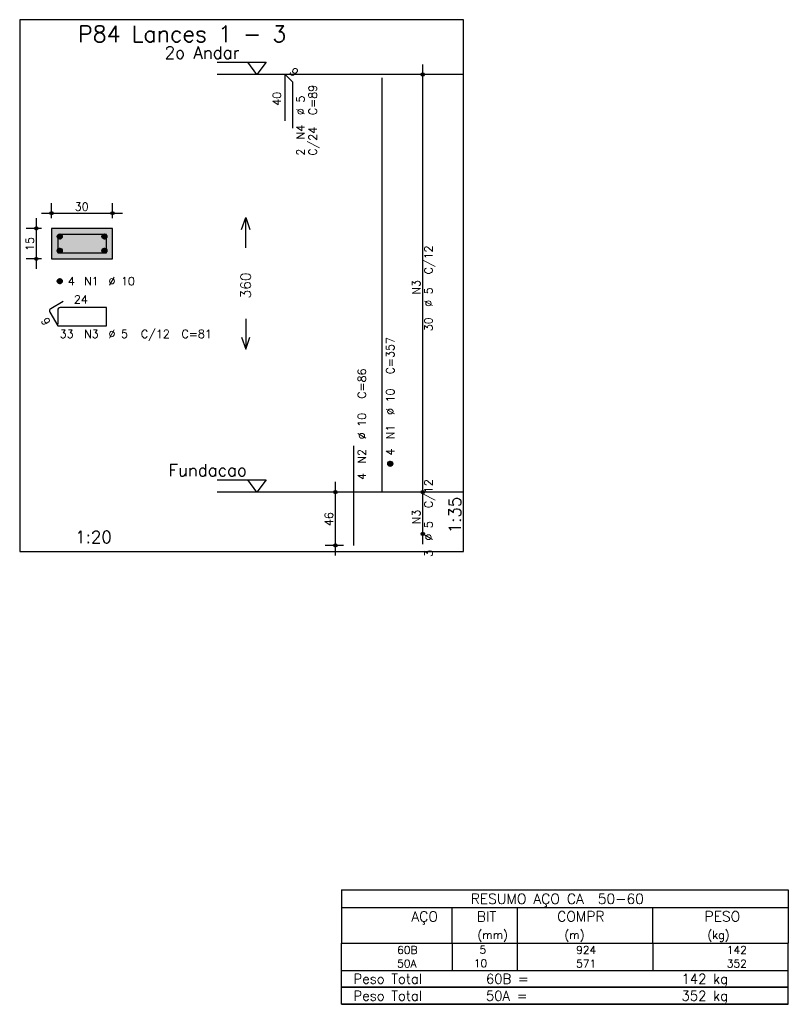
# Model space of a CAD drawing. Extents: x 0 to 119, y 0 to 84.
# Tile 8 of 13: x 86 to 105, y 18 to 42. Entities that reach past the tile are written whole.
import ezdxf

# ---------------------------------------------------------------- set-up
doc = ezdxf.new("R2010")
doc.units = 0
doc.header["$MEASUREMENT"] = 0
doc.linetypes.add('ESTILO_TQS_0002', pattern=[0.4, 0.1, -0.3])
for name, color, linetype in [('1', 1, 'CONTINUOUS'), ('2', 2, 'CONTINUOUS'), ('3', 3, 'CONTINUOUS'), ('4', 4, 'CONTINUOUS'), ('6', 6, 'CONTINUOUS'), ('7', 7, 'CONTINUOUS'), ('9', 9, 'CONTINUOUS')]:
    doc.layers.add(name, color=color, linetype=linetype)
doc.styles.get("Standard").update_dxf_attribs({"font": 'ROMANS.SHX'})

msp = doc.modelspace()

# ---------------------------------------------------------------- linework, layer by layer
at = {"layer": '1', "linetype": 'Continuous'}
for points in [[(86.475, 29.381714), (97.4, 29.381714), (97.4, 42.481714), (86.475, 42.481714), (86.475, 29.381714)], [(91.34, 41.431714), (92.54, 41.431714), (92.315, 41.131714), (92.09, 41.431714)], [(97.4, 41.131714), (91.34, 41.131714)], [(91.34, 31.146), (92.54, 31.146), (92.315, 30.846), (92.09, 31.146)], [(97.4, 30.846), (91.34, 30.846)]]:
    msp.add_lwpolyline(points, dxfattribs=at)
at = {"layer": '1', "linetype": 'ESTILO_TQS_0002'}
msp.add_lwpolyline([(87.26, 36.591357), (88.76, 36.591357), (88.76, 37.341357), (87.26, 37.341357), (87.26, 36.591357)], dxfattribs=at)
at = {"layer": '2', "linetype": 'Continuous'}
for p, q in [((96.4, 30.596), (96.4, 41.381714)), ((96.4, 41.131714), (96.4, 41.131714)), ((87.26, 37.591357), (87.26, 37.966357)), ((88.76, 37.591357), (88.76, 37.966357)), ((86.885, 36.341357), (86.885, 37.591357)), ((87.01, 37.716357), (89.01, 37.716357)), ((87.01, 37.341357), (86.635, 37.341357)), ((87.26, 37.341357), (87.26, 37.341357)), ((87.26, 37.341357), (87.26, 37.341357)), ((88.76, 37.341357), (88.76, 37.341357)), ((87.01, 36.591357), (86.635, 36.591357)), ((87.26, 36.591357), (87.26, 36.591357)), ((94.25, 29.281714), (94.25, 31.096)), ((96.4, 29.567429), (96.4, 31.096)), ((94.45, 30.846), (94, 30.846)), ((94.7, 30.846), (94.7, 30.846)), ((96.4, 30.846), (96.4, 30.846)), ((96.4, 30.846), (96.4, 30.846)), ((96.4, 29.817429), (96.4, 29.817429)), ((94.45, 29.531714), (94, 29.531714)), ((94.7, 29.531714), (94.7, 29.531714)), ((94.4, 21.049091), (94.4, 19.736591)), ((94.4, 21.049091), (105.4, 21.049091)), ((105.4, 21.049091), (105.4, 19.736591)), ((94.4, 20.611591), (105.4, 20.611591)), ((97.12, 19.736591), (97.12, 20.611591)), ((98.73, 19.736591), (98.73, 20.611591)), ((102.065, 19.736591), (102.065, 20.611591)), ((94.4, 19.736591), (105.4, 19.736591)), ((94.4, 19.401993), (94.4, 19.736591)), ((97.12, 19.736591), (97.12, 19.401994)), ((98.73, 19.401993), (98.73, 19.736591)), ((102.065, 19.736591), (102.065, 19.401993)), ((105.4, 19.401993), (105.4, 19.736591)), ((94.4, 19.067396), (94.4, 19.401993)), ((97.12, 19.401993), (97.12, 19.067396)), ((98.73, 19.067396), (98.73, 19.401993)), ((102.065, 19.401993), (102.065, 19.067396)), ((105.4, 19.067396), (105.4, 19.401993)), ((94.4, 19.067396), (105.4, 19.067396)), ((94.4, 18.649149), (94.4, 19.067396)), ((94.4, 19.067396), (105.4, 19.067396)), ((105.4, 18.649149), (105.4, 19.067396)), ((105.4, 18.649149), (94.4, 18.649149)), ((94.4, 18.230903), (94.4, 18.649149)), ((94.4, 18.649149), (105.4, 18.649149)), ((105.4, 18.230903), (105.4, 18.649149)), ((105.4, 18.230903), (94.4, 18.230903)), ((94.4, 18.230903), (105.4, 18.230903))]:
    msp.add_line(p, q, dxfattribs=at)
for points in [[(91.94, 37.313857), (92.04, 37.613857), (92.14, 37.313857)], [(92.04, 36.863857), (92.04, 37.613857)], [(87.26, 36.591357), (88.76, 36.591357), (88.76, 37.341357), (87.26, 37.341357), (87.26, 36.591357)], [(92.04, 35.113857), (92.04, 34.363857)], [(91.94, 34.663857), (92.04, 34.363857), (92.14, 34.663857)]]:
    msp.add_lwpolyline(points, dxfattribs=at)
for centre, radius in [((96.4, 41.131714), 0.041625), ((96.4, 41.131714), 0.02075), ((87.26, 37.716357), 0.04), ((87.26, 37.716357), 0.02), ((88.76, 37.716357), 0.04), ((88.76, 37.716357), 0.02), ((86.885, 37.341357), 0.04), ((86.885, 37.341357), 0.02), ((86.885, 36.591357), 0.04), ((86.885, 36.591357), 0.02), ((94.25, 30.846), 0.04), ((94.25, 30.846), 0.02), ((96.4, 30.846), 0.041625), ((96.4, 30.846), 0.041625), ((96.4, 30.846), 0.02075), ((96.4, 30.846), 0.02075), ((96.4, 29.817429), 0.041625), ((96.4, 29.817429), 0.02075), ((94.25, 29.531714), 0.04), ((94.25, 29.531714), 0.02)]:
    msp.add_circle(centre, radius, dxfattribs=at)
at = {"layer": '3', "linetype": 'Continuous'}
for p, q in [((87.398156, 37.132546), (87.46881, 37.2032)), ((87.398165, 37.150232), (87.451181, 37.203249)), ((87.401831, 37.118544), (87.482838, 37.19955)), ((87.407882, 37.106916), (87.494471, 37.193506)), ((87.415828, 37.097186), (87.504208, 37.185565)), ((87.425562, 37.089241), (87.512159, 37.175839)), ((87.437198, 37.0832), (87.518158, 37.16416)), ((87.451173, 37.079497), (87.521893, 37.150217)), ((87.468878, 37.079524), (87.521897, 37.132544)), ((88.498156, 37.132546), (88.56881, 37.2032)), ((88.498165, 37.150232), (88.551181, 37.203249)), ((88.501831, 37.118544), (88.582838, 37.19955)), ((88.507882, 37.106916), (88.594471, 37.193506)), ((88.515828, 37.097186), (88.604208, 37.185565)), ((88.525562, 37.089241), (88.612159, 37.175839)), ((88.537198, 37.0832), (88.618158, 37.16416)), ((88.551173, 37.079497), (88.621893, 37.150217)), ((88.568878, 37.079524), (88.621897, 37.132544)), ((87.398156, 36.782546), (87.46881, 36.8532)), ((87.398165, 36.800232), (87.451181, 36.853249)), ((87.401831, 36.768544), (87.482838, 36.84955)), ((87.407882, 36.756916), (87.494471, 36.843506)), ((87.415828, 36.747186), (87.504208, 36.835565)), ((87.425562, 36.739241), (87.512159, 36.825839)), ((87.437198, 36.7332), (87.518158, 36.81416)), ((87.451173, 36.729497), (87.521893, 36.800217)), ((87.468878, 36.729524), (87.521897, 36.782544)), ((88.498156, 36.782546), (88.56881, 36.8532)), ((88.498165, 36.800232), (88.551181, 36.853249)), ((88.501831, 36.768544), (88.582838, 36.84955)), ((88.507882, 36.756916), (88.594471, 36.843506)), ((88.515828, 36.747186), (88.604208, 36.835565)), ((88.525562, 36.739241), (88.612159, 36.825839)), ((88.537198, 36.7332), (88.618158, 36.81416)), ((88.551173, 36.729497), (88.621893, 36.800217)), ((88.568878, 36.729524), (88.621897, 36.782544)), ((87.398156, 36.032546), (87.46881, 36.1032)), ((87.398165, 36.050232), (87.451181, 36.103249)), ((87.401831, 36.018544), (87.482838, 36.09955)), ((87.407882, 36.006916), (87.494471, 36.093506)), ((87.415828, 35.997186), (87.504208, 36.085565)), ((87.425562, 35.989241), (87.512159, 36.075839)), ((87.437198, 35.9832), (87.518158, 36.06416)), ((87.451173, 35.979497), (87.521893, 36.050217)), ((87.468878, 35.979524), (87.521897, 36.032544)), ((95.538156, 31.537189), (95.60881, 31.607843)), ((95.538165, 31.554875), (95.591181, 31.607892)), ((95.541831, 31.523187), (95.622838, 31.604193)), ((95.547882, 31.511559), (95.634471, 31.598149)), ((95.555828, 31.501828), (95.644208, 31.590208)), ((95.565562, 31.493884), (95.652159, 31.580482)), ((95.577198, 31.487843), (95.658158, 31.568803)), ((95.591173, 31.48414), (95.661893, 31.55486)), ((95.608878, 31.484167), (95.661897, 31.537187))]:
    msp.add_line(p, q, dxfattribs=at)
for centre in [(87.46, 37.141357), (88.56, 37.141357), (87.46, 36.791357), (88.56, 36.791357), (87.46, 36.041357), (95.6, 31.546)]:
    msp.add_circle(centre, 0.0625, dxfattribs=at)
at = {"layer": '4', "linetype": 'Continuous'}
for p, q in [((87.41, 37.128857), (87.41, 36.741357)), ((87.41, 37.128857), (87.41, 36.778857)), ((87.8225, 37.191357), (87.4725, 37.191357)), ((88.61, 37.191357), (87.4725, 37.191357)), ((88.61, 36.741357), (88.61, 37.191357)), ((87.41, 36.741357), (88.61, 36.741357))]:
    msp.add_line(p, q, dxfattribs=at)
msp.add_arc((87.4725, 37.128857), 0.0625, 90, 180, dxfattribs=at)
msp.add_arc((87.4725, 37.128857), 0.0625, 90, 180, dxfattribs=at)
at = {"layer": '6', "linetype": 'Continuous'}
for p, q in [((93.008174, 39.988857), (93.008174, 41.131714)), ((93.008174, 41.131714), (93.190002, 40.949887)), ((95.4, 30.846), (95.4, 41.046)), ((93.190002, 40.949887), (93.190002, 39.80703)), ((87.542235, 35.537319), (87.239127, 35.362319)), ((87.21625, 35.276942), (87.41, 34.941357)), ((87.41, 35.328857), (87.41, 34.978857)), ((88.61, 35.391357), (87.4725, 35.391357)), ((88.61, 34.941357), (88.61, 35.391357)), ((87.41, 34.941357), (88.61, 34.941357)), ((94.7, 29.531714), (94.7, 31.988857))]:
    msp.add_line(p, q, dxfattribs=at)
for centre, start, end in [((87.270377, 35.308192), 120, 210), ((87.4725, 35.328857), 90, 180)]:
    msp.add_arc(centre, 0.0625, start, end, dxfattribs=at)
at = {"layer": '9', "linetype": 'Continuous'}
for points in [[(87.26, 36.591357), (88.76, 36.591357), (88.76, 37.341357)], [(87.26, 36.591357), (88.76, 37.341357), (87.26, 37.341357)], [(87.26, 36.591357), (87.26, 37.341357), (87.26, 36.591357)]]:
    msp.add_solid(points, dxfattribs=at)

# ---------------------------------------------------------------- texts
at = {"layer": '1', "linetype": 'Continuous'}
for s, p in [(' 2o Andar', (89.84, 41.521714)), ('Fundacao', (90.14, 31.236))]:
    msp.add_text(s, height=0.3, dxfattribs=at).set_placement(p)
at = {"layer": '2', "linetype": 'Continuous'}
for s, height, rotation, p in [('9', 0.2, 315, (93.099088, 41.182222)), ('C=89', 0.2, 90, (93.79, 40.131714)), ('40', 0.2, 90, (92.908174, 40.360286)), ('%%c 5', 0.2, 90, (93.49, 40.131714)), ('N4', 0.2, 90, (93.49, 39.531714)), ('C/24', 0.2, 90, (93.79, 39.131714)), ('2', 0.2, 90, (93.49, 39.131714)), ('15', 0.2, 90, (86.825, 36.786357)), ('C/12', 0.2, 90, (96.64, 36.208857)), ('360', 0.25, 90, (92.165, 35.613857)), ('N3', 0.2, 90, (96.34, 35.708857)), ('%%c 5', 0.2, 90, (96.64, 35.408857)), ('9', 0.2, 300, (86.987692, 35.072815)), ('30', 0.2, 90, (96.64, 34.808857)), ('C=357', 0.2, 90, (95.7, 33.746)), ('C=86', 0.2, 90, (95, 33.146)), ('%%c 10', 0.2, 90, (95.7, 32.746)), ('%%c 10', 0.2, 90, (95, 32.146)), ('N1', 0.2, 90, (95.7, 32.146)), ('N2', 0.2, 90, (95, 31.546)), ('4', 0.2, 90, (95.7, 31.746)), ('4', 0.2, 90, (95, 31.146)), ('C/12', 0.2, 90, (96.64, 30.451714)), ('1:35', 0.3, 90, (97.34, 29.831714)), ('N3', 0.2, 90, (96.34, 30.051714)), ('46', 0.2, 90, (94.19, 30.008857)), ('%%c 5', 0.2, 90, (96.64, 29.651714)), ('3', 0.2, 90, (96.64, 29.251714))]:
    msp.add_text(s, height=height, rotation=rotation, dxfattribs=at).set_placement(p)
for s, height, p in [('1', 0.01, (97.19, 41.131714)), ('30', 0.2, (87.83, 37.776357)), ('4', 0.2, (87.66, 35.941357)), ('N1', 0.2, (88.06, 35.941357)), ('%%c 10', 0.2, (88.66, 35.941357)), ('24', 0.2, (87.81, 35.491357)), ('33', 0.2, (87.46, 34.641357)), ('N3', 0.2, (88.06, 34.641357)), ('%%c 5', 0.2, (88.66, 34.641357)), ('C/12', 0.2, (89.46, 34.641357)), ('C=81', 0.2, (90.46, 34.641357)), ('0', 0.01, (97.19, 30.846)), ('1:20', 0.3, (87.8425, 29.591714)), ('RESUMO AÇO CA  50-60', 0.25, (97.580497, 20.705341)), ('AÇO', 0.25, (96.11958, 20.267841)), ('BIT', 0.25, (97.73, 20.267841)), ('COMPR', 0.25, (99.708841, 20.271442)), ('PESO', 0.25, (103.33784, 20.271442)), ('(mm)', 0.2, (97.743861, 19.840341)), ('(m)', 0.2, (99.886146, 19.840341)), ('(kg)', 0.2, (103.406442, 19.840341)), ('     60B', 0.191198, (95.059661, 19.473693)), ('    5  ', 0.191198, (97.226542, 19.479471)), ('     924', 0.191198, (99.467658, 19.473693)), ('    142', 0.191198, (103.315265, 19.473693)), ('     50A', 0.191198, (95.059661, 19.139095)), ('   10  ', 0.191198, (97.226542, 19.144873)), ('     571', 0.191198, (99.467658, 19.139096)), ('    352', 0.191198, (103.315265, 19.139096)), ('Peso Total        60B =', 0.238998, (94.692829, 18.738773)), ('    142 kg', 0.238998, (102.057004, 18.738773)), ('Peso Total        50A =', 0.238998, (94.692829, 18.320527)), ('    352 kg', 0.238998, (102.057004, 18.320527))]:
    msp.add_text(s, height=height, dxfattribs=at).set_placement(p)
at = {"layer": '7', "linetype": 'Continuous'}
msp.add_text('P84 Lances 1 - 3', height=0.4, dxfattribs=at).set_placement((87.9125, 41.931714))

doc.saveas('drawing.dxf')
